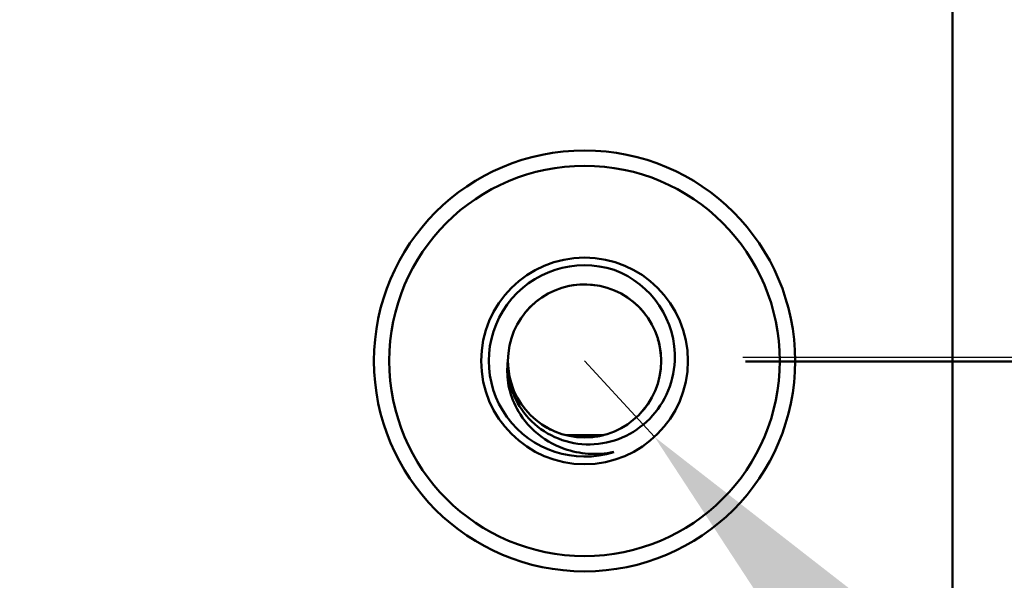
# Model space of a CAD drawing. Header units: millimetres. Extents: x 37 to 395, y 164 to 266.
# Tile 33 of 47: x 351 to 364, y 185 to 192. Entities that reach past the tile are written whole.
import ezdxf

# ---------------------------------------------------------------- set-up
doc = ezdxf.new("R2010")
doc.units = ezdxf.units.MM
doc.header["$LTSCALE"] = 0.75
doc.layers.add('Visible', color=7, linetype='Continuous', lineweight=50)
doc.layers.add('尺寸标注', color=3, linetype='Continuous', lineweight=25)
doc.styles.get("Standard").update_dxf_attribs({"font": 'arial.ttf'})
doc.dimstyles.new('Dim-ISO-25', dxfattribs={"dimtxt": 3.5, "dimasz": 3.5, "dimexe": 2.1, "dimexo": 2.1, "dimgap": 1.4, "dimtad": 1, "dimzin": 12, "dimdsep": 46, "dimtxsty": 'Standard', "dimcen": 0, "dimazin": 3, "dimtp": 0.1, "dimtm": 0.1, "dimtfac": 0.714286, "dimtmove": 0, "dimatfit": 3, "dimfxl": 1, "dimtzin": 12, "dimarcsym": 0})

# ---------------------------------------------------------------- blocks, each defined once
blk = doc.blocks.new('*D18')
at = {"layer": 'Defpoints', "color": 0, "transparency": 16777216}
for p in [(324.369, 197.632), (358.784, 187.722), (374.589, 187.722)]:
    blk.add_point(p, dxfattribs=at)
at = {"layer": '尺寸标注', "color": 0, "lineweight": -2, "transparency": 16777216}
for p, q in [((326.469, 197.632), (376.689, 197.632)), ((374.589, 194.132), (374.589, 191.222)), ((360.884, 187.722), (376.689, 187.722))]:
    blk.add_line(p, q, dxfattribs=at)
at = {"layer": '尺寸标注', "color": 0, "transparency": 16777216}
for points in [[(374.006, 194.132), (375.173, 194.132), (374.589, 197.632)], [(374.006, 191.222), (375.173, 191.222), (374.589, 187.722)]]:
    blk.add_solid(points, dxfattribs=at)
at = {"layer": '尺寸标注', "color": 0, "transparency": 16777216, "insert": (371.913, 192.677), "char_height": 2.5, "attachment_point": 5, "rotation": 90}
blk.add_mtext('9.9', dxfattribs=at)
blk = doc.blocks.new('*D19')
at = {"layer": 'Defpoints', "color": 0, "transparency": 16777216}
for p in [(356.688, 210.514), (358.751, 187.785), (384.53, 187.785)]:
    blk.add_point(p, dxfattribs=at)
at = {"layer": '尺寸标注', "color": 0, "lineweight": -2, "transparency": 16777216}
for p, q in [((358.788, 210.514), (386.63, 210.514)), ((384.53, 207.014), (384.53, 191.285)), ((360.851, 187.785), (386.63, 187.785))]:
    blk.add_line(p, q, dxfattribs=at)
at = {"layer": '尺寸标注', "color": 0, "transparency": 16777216}
for points in [[(383.946, 207.014), (385.113, 207.014), (384.53, 210.514)], [(383.946, 191.285), (385.113, 191.285), (384.53, 187.785)]]:
    blk.add_solid(points, dxfattribs=at)
at = {"layer": '尺寸标注', "color": 0, "transparency": 16777216, "insert": (381.875, 199.15), "char_height": 2.5, "attachment_point": 5, "rotation": 90}
blk.add_mtext('22.7', dxfattribs=at)
blk = doc.blocks.new('*D20')
at = {"layer": 'Defpoints', "color": 0, "transparency": 16777216}
for p in [(318.638, 220.433), (358.784, 187.735), (392.693, 187.735)]:
    blk.add_point(p, dxfattribs=at)
at = {"layer": '尺寸标注', "color": 0, "lineweight": -2, "transparency": 16777216}
for p, q in [((320.738, 220.433), (394.793, 220.433)), ((392.693, 216.933), (392.693, 191.235)), ((360.884, 187.735), (394.793, 187.735))]:
    blk.add_line(p, q, dxfattribs=at)
at = {"layer": '尺寸标注', "color": 0, "transparency": 16777216}
for points in [[(392.11, 216.933), (393.276, 216.933), (392.693, 220.433)], [(392.11, 191.235), (393.276, 191.235), (392.693, 187.735)]]:
    blk.add_solid(points, dxfattribs=at)
at = {"layer": '尺寸标注', "color": 0, "transparency": 16777216, "insert": (390.016, 204.084), "char_height": 2.5, "attachment_point": 5, "rotation": 90}
blk.add_mtext('32.7', dxfattribs=at)
blk = doc.blocks.new('*D24')
at = {"layer": 'Defpoints', "color": 0, "transparency": 16777216}
for p in [(358.784, 187.735), (359.698, 186.742)]:
    blk.add_point(p, dxfattribs=at)
at = {"layer": '尺寸标注', "color": 0, "lineweight": -2, "transparency": 16777216}
for p, q in [((358.784, 187.735), (359.698, 186.742)), ((368.329, 177.368), (362.069, 184.167)), ((380.611, 177.368), (368.329, 177.368))]:
    blk.add_line(p, q, dxfattribs=at)
at = {"layer": '尺寸标注', "color": 0, "transparency": 16777216}
blk.add_solid([(362.498, 184.562), (361.64, 183.772), (359.698, 186.742)], dxfattribs=at)
at = {"layer": '尺寸标注', "color": 0, "transparency": 16777216, "insert": (375.17, 180.044), "char_height": 2.5, "attachment_point": 5}
blk.add_mtext('4*M2.5', dxfattribs=at)

msp = doc.modelspace()

# ---------------------------------------------------------------- linework, layer by layer
at = {"layer": 'Visible'}
for p, q in [((363.591, 184.435), (363.584, 236.595)), ((358.546, 186.764), (359.024, 186.764))]:
    msp.add_line(p, q, dxfattribs=at)
at = {"layer": 'Visible', "extrusion": (0, 0, -1)}
for radius in [2.75, 2.55, 1.35]:
    msp.add_circle((-358.784, 187.735), radius, dxfattribs=at)
at = {"layer": 'Visible'}
msp.add_circle((358.784, 187.735), 1, dxfattribs=at)
for centre, radius, start, end in [((358.784, 187.735), 1.25, 72.0009, 287.7855), ((358.751, 187.785), 1.213, 357.6212, 69.7698), ((358.784, 187.722), 1.012, 80.5087, 101.0821), ((358.791, 187.728), 1.009, 122.4168, 143.3277), ((358.775, 187.725), 1.013, 37.9129, 59.2646), ((358.766, 187.732), 1.018, 0.1918, 16.2597)]:
    msp.add_arc(centre, radius, start, end, dxfattribs=at)
for points, knots in [([(359.166, 186.545), (359.056, 186.522), (358.944, 186.514), (358.725, 186.53), (358.619, 186.552), (358.375, 186.638), (358.243, 186.715), (358.004, 186.932), (357.927, 187.055), (357.834, 187.245), (357.802, 187.346), (357.772, 187.545), (357.771, 187.64), (357.784, 187.735)], [-0.1622568, -0.1622568, -0.1622568, -0.1622568, -0.1413563, -0.1413563, -0.1213954, -0.1213954, -0.0927809, -0.0927809, -0.0607838, -0.0607838, -0.0288974, -0.0288974, 0, 0, 0, 0]), ([(357.784, 187.735), (357.78, 187.666), (357.783, 187.596), (357.804, 187.458), (357.822, 187.39), (357.894, 187.198), (357.966, 187.081), (358.153, 186.88), (358.267, 186.798), (358.523, 186.682), (358.662, 186.65), (358.948, 186.64), (359.092, 186.664), (359.363, 186.766), (359.489, 186.843), (359.704, 187.042), (359.791, 187.162), (359.919, 187.434), (359.955, 187.583), (359.963, 187.735)], [-0.343751, -0.343751, -0.343751, -0.343751, -0.322689, -0.322689, -0.3016529, -0.3016529, -0.2606922, -0.2606922, -0.2188328, -0.2188328, -0.1763844, -0.1763844, -0.1332363, -0.1332363, -0.0897888, -0.0897888, -0.0456993, -0.0456993, -0.0000029, -0.0000029, -0.0000029, -0.0000029])]:
    msp.add_open_spline(points, degree=3, knots=knots, dxfattribs=at)
for points in [[(357.837, 187.415), (357.825, 187.45), (357.815, 187.486), (357.807, 187.522)], [(357.827, 187.446), (357.82, 187.469), (357.814, 187.493), (357.808, 187.516)], [(357.844, 187.393), (357.832, 187.426), (357.822, 187.461), (357.813, 187.497)], [(359.592, 187.146), (359.574, 187.121), (359.555, 187.098), (359.536, 187.076)], [(359.62, 187.186), (359.597, 187.151), (359.572, 187.118), (359.546, 187.087)], [(359.614, 187.177), (359.601, 187.158), (359.587, 187.138), (359.571, 187.118)], [(358.327, 186.846), (358.291, 186.864), (358.254, 186.886), (358.218, 186.911)], [(358.277, 186.873), (358.259, 186.884), (358.241, 186.895), (358.224, 186.907)], [(358.341, 186.839), (358.302, 186.858), (358.264, 186.88), (358.227, 186.905)], [(358.297, 186.862), (358.274, 186.874), (358.253, 186.888), (358.232, 186.901)], [(358.345, 186.836), (358.313, 186.852), (358.282, 186.87), (358.251, 186.889)], [(359, 186.759), (358.979, 186.754), (358.959, 186.75), (358.939, 186.747)], [(359.033, 186.767), (359.009, 186.76), (358.984, 186.755), (358.958, 186.75)]]:
    msp.add_open_spline(points, degree=3, dxfattribs=at)

# ---------------------------------------------------------------- dimensions: what is measured, and where the dimension line sits
at = {"layer": '尺寸标注'}
dim = msp.add_linear_dim(base=(392.693, 187.735), p1=(318.638, 220.433), p2=(358.784, 187.735), angle=90, dimstyle='Dim-ISO-25', override={"dimtxt": 2.5, "dimtoh": 1}, dxfattribs=at)
dim.commit()
dim.dimension.update_dxf_attribs({"geometry": '*D20', "text_midpoint": (390.016, 204.084)})
for base, p1, p2, text, picture, middle in [((384.53, 187.785), (356.688, 210.514), (358.751, 187.785), '22.7', '*D19', (381.875, 199.15)), ((374.589, 187.722), (324.369, 197.632), (358.784, 187.722), '9.9', '*D18', (371.913, 192.677))]:
    dim = msp.add_linear_dim(base=base, p1=p1, p2=p2, angle=90, text=text, dimstyle='Dim-ISO-25', override={"dimtxt": 2.5, "dimtoh": 1}, dxfattribs=at)
    dim.commit()
    dim.dimension.update_dxf_attribs({"geometry": picture, "text_midpoint": middle})
dim = msp.add_radius_dim(center=(358.784, 187.735), mpoint=(359.698, 186.742), text='4*M2.5', dimstyle='Dim-ISO-25', override={"dimtxt": 2.5, "dimtoh": 1}, dxfattribs=at)
dim.commit()
dim.dimension.update_dxf_attribs({"geometry": '*D24', "text_midpoint": (375.17, 177.368), "dimtype": 164})

doc.saveas('drawing.dxf')
